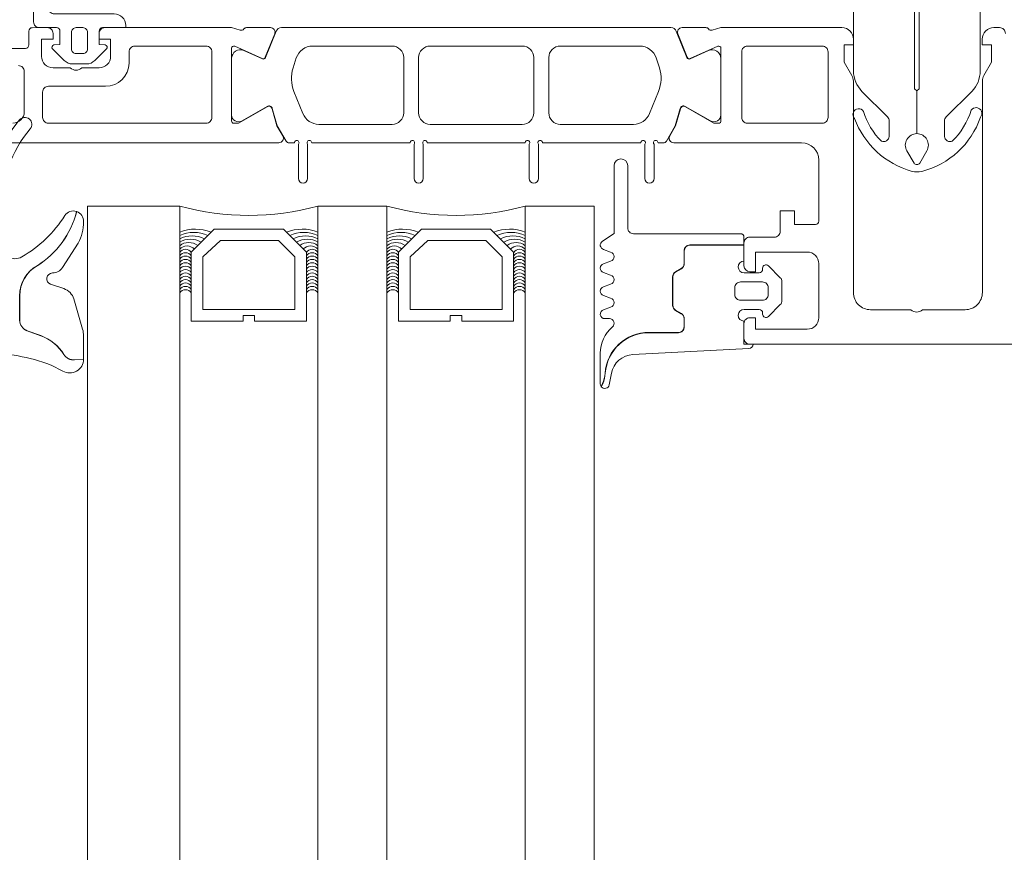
# Model space of a CAD drawing. Header units: millimetres. Extents: x 213386 to 459888, y 74252 to 208052.
# Tile 236 of 256: x 373058 to 373143, y 191731 to 191803. Entities that reach past the tile are written whole.
import ezdxf

# ---------------------------------------------------------------- set-up
doc = ezdxf.new("R2010")
doc.units = ezdxf.units.MM
doc.layers.get('Defpoints').update_dxf_attribs({"color": 255, "lineweight": 0})
doc.layers.add('FASÁDA DETAILNÍ', color=255, linetype='Continuous', lineweight=0)
doc.layers.add('NOVA', color=255, linetype='Continuous', lineweight=0)
doc.styles.add('CS-ROMANS', font='romans.shx', dxfattribs={"width": 0.75, "oblique": 5})
doc.dimstyles.new('A_KÓTA_50', dxfattribs={"dimtxt": 110, "dimasz": 2, "dimexe": 100, "dimexo": 1500, "dimgap": 40, "dimtad": 1, "dimrnd": 1, "dimdsep": 46, "dimtxsty": 'CS-ROMANS', "dimblk": 'KOT_CARA20', "dimcen": 45, "dimse1": 1, "dimse2": 1, "dimclrd": 256, "dimclre": 256, "dimclrt": 256, "dimadec": 0, "dimazin": 0, "dimtfac": 1, "dimtix": 1, "dimtmove": 2, "dimatfit": 3, "dimldrblk": 'OBLIQUE', "dimfxl": 100, "dimtolj": 1, "dimarcsym": 0})

# ---------------------------------------------------------------- blocks, each defined once
blk = doc.blocks.new('284336')
for points in [[(-0.7, -9.6), (-10, -9.6, 0.414511), (-10.51, -10.11), (-10.51, -15.51, -1), (-11.69, -15.51), (-11.69, -9.605), (-12.695, -8.948, -0.668884), (-12.6, -8.233), (-11.993, -8.006, 0.766384), (-11.993, -7.214), (-12.6, -6.987, -0.76831), (-12.6, -6.233), (-11.993, -6.006, 0.766384), (-11.993, -5.214), (-12.6, -4.987, -0.76831), (-12.6, -4.233), (-11.993, -4.006, 0.766384), (-11.993, -3.214), (-12.6, -2.987, -0.877523), (-12.5, -2.22), (-12.1, -2.22, 0.698129), (-11.835, -1.497, -0.220231), (-12.89, 0.782), (-12.89, 3.454, -0.157143), (-12.817, 3.682), (-12.688, 3.424, -0.067482), (-12.476, 2.53, 0.393136), (-8.659, -1.02), (-6.1, -1.02, -0.414214), (-5.61, -1.51), (-5.61, -2.221, -0.267949), (-5.855, -2.646), (-6.355, -2.934, 0.267949), (-6.61, -3.376), (-6.61, -5.844, 0.267949), (-6.355, -6.286), (-5.855, -6.574, -0.267949), (-5.61, -6.999), (-5.61, -8.11, 0.414215), (-5.1, -8.62), (-0.41, -8.62), (-0.41, -9.31, -0.414212), (-0.7, -9.6)], [(-0.41, 0), (-0.41, -2, 0.990243), (-0.4, -3.02), (0.9, -3.02, 0.414214), (1.21, -2.71), (1.21, -2.61, -0.668123), (1.705, -2.405), (2.746, -3.445, -0.199004), (2.89, -3.792), (2.89, -5.428, -0.199038), (2.746, -5.775), (1.705, -6.815, -0.668191), (1.21, -6.61), (1.21, -6.51, 0.414214), (0.9, -6.2), (-0.4, -6.2, 0.990269), (-0.41, -7.22), (-0.41, -8.6), (-5.1, -8.6, -0.414215), (-5.59, -8.11), (-5.59, -6.999, 0.267949), (-5.845, -6.557), (-6.345, -6.268, -0.267949), (-6.59, -5.844), (-6.59, -3.376, -0.267949), (-6.345, -2.952), (-5.845, -2.663, 0.267949), (-5.59, -2.221), (-5.59, -1.51, 0.414214), (-6.1, -1), (-8.659, -1, -0.393156), (-12.456, 2.532, 0.067572), (-12.669, 3.432), (-12.803, 3.7, -0.637545), (-12.117, 3.529), (-11.923, 2.531, 0.344315), (-10.055, 0.907), (0, 0.38, -0.406913), (0.39, 0), (-0.41, 0)], [(1.7, -4.31, 0.414235), (1.2, -3.81), (-0.7, -3.81, 0.414214), (-1.2, -4.31), (-1.2, -4.91, 0.414214), (-0.7, -5.41), (1.2, -5.41, 0.414235), (1.7, -4.91), (1.7, -4.31)]]:
    blk.add_lwpolyline(points, format="xyb", close=True)
blk = doc.blocks.new('284325')
for points in [[(0.836, -5.231, -0.560316), (0.937, -4.729), (1.943, -4.363, 0.3153), (2.14, -4.081), (2.14, -1.886, 0.451558), (1.802, -1.588), (0.905, -1.702, -0.399586), (0.568, -1.462), (0.297, -0.069, -0.415977), (0.528, 0.288, 0.024107), (6.149, 1.242, 0.076636), (8.992, 2.341, -0.577615), (10.79, 1.299), (10.015, 1.369, 0.283171), (9.078, 0.899, -0.168429), (7.068, -0.736), (5.898, -1.161, 0.315302), (5.24, -2.101), (5.24, -4.21, 0.269719), (6.757, -6.818, -0.194797), (10.185, -11.528, -0.342663), (9.166, -11.166, 0.119207), (5.433, -7.586, 0.578571), (3.63, -8.623), (3.629, -11.77, 0.176415), (6.159, -18.716, -1), (5.24, -19.487, -0.176415), (2.43, -11.771), (2.43, -8.891, 0.208286), (0.836, -5.231)], [(8.954, -6.65), (10.325, -8.78, -0.134555), (10.789, -10.631, -0.339795), (10.194, -11.525, 0.194788), (6.762, -6.809, -0.269736), (5.25, -4.21), (5.25, -2.101, -0.315302), (5.901, -1.171), (7.071, -0.745, 0.168429), (9.086, 0.894, -0.283167), (10.014, 1.359), (10.79, 1.289), (10.791, -0.743, -0.070852), (10.712, -1.302), (9.95, -3.927, -0.241839), (9.08, -4.826), (7.933, -5.215, 0.836024), (8.08, -6.191), (8.112, -6.191, -0.255349), (8.954, -6.65)]]:
    blk.add_lwpolyline(points, format="xyb", close=True)
blk = doc.blocks.new('244748_a')
blk.add_lwpolyline([(8.317, -1.695, 0.082248), (6.343, -0.896, -1.09695), (6.943, -0.101, -0.315353), (11.26, -5.152, -0.480529), (10.87, -5.64), (4.269, -5.64), (4.079, -5.45), (-16.527, -5.45), (-16.717, -5.64), (-20.426, -5.64, 0.574019), (-21.926, -4.784), (-22.99, -5.403, 0.524827), (-22.99, -5.897), (-21.926, -6.516, 0.574021), (-20.426, -5.66), (-16.717, -5.66), (-16.527, -5.85), (4.079, -5.85), (4.269, -5.66), (10.87, -5.66, -0.480529), (11.26, -6.148, -0.326229), (6.881, -11.091, -1.09695), (6.281, -10.297, 0.081457), (8.317, -9.605, 0.599203), (7.485, -8.05), (5.524, -8.05, 0.198965), (5.171, -8.197), (2.217, -11.15), (0.929, -12.01, -0.738038), (0.509, -11.62), (0.866, -11, 1), (0.346, -10.7), (0, -11.3), (-0.979, -11.3, 0.619205), (-1.45, -12.061), (-1.275, -12.426, -0.808139), (-2.038, -13.038), (-3.632, -11.444, 0.198906), (-4.339, -11.151), (-14.987, -11.15, -0.198936), (-16.755, -10.418), (-18.976, -8.197, 0.198942), (-19.33, -8.05), (-20.666, -8.05, 0.500217), (-21.094, -8.731, 0.122037), (-18.497, -10.274, -1.093735), (-19.1, -11.066, -0.240768), (-23.705, -6.07, -0.106226), (-23.705, -5.23, -0.256232), (-19.005, -0.132, -1.093735), (-18.402, -0.924, 0.116856), (-21.094, -2.569, 0.500217), (-20.666, -3.25), (-19.33, -3.25, 0.198942), (-18.976, -3.104), (-16.755, -0.882, -0.198936), (-14.987, -0.149), (-4.339, -0.149, 0.198907), (-3.632, 0.144), (-2.038, 1.738, -0.808139), (-1.275, 1.126), (-1.45, 0.761, 0.619205), (-0.979, 0), (0, 0), (0.346, -0.6, 1), (0.866, -0.3), (0.509, 0.32, -0.738038), (0.929, 0.71), (2.217, -0.15), (5.171, -3.104, 0.198965), (5.524, -3.25), (7.485, -3.25, 0.599203)], format="xyb", close=True)
blk = doc.blocks.new('246426')
for points in [[(-1.84, 0.643), (-2.861, -0.378, 0.198926), (-3.154, -1.085), (-3.154, -2.312, 0.198926), (-2.861, -3.019), (-1.84, -4.04, 0.637051), (-1.5, -3.916), (-1.454, -3.398), (-0.301, -3.398, -0.41484), (-0.001, -3.699), (-0.004, -5.19, 0.414232), (0.496, -5.69), (2.145, -5.69, 0.071862), (2.201, -5.682, 0.157876), (3.727, -4.638, 0.360336), (3.48, 2.389, 0.964062), (2.537, 1.485, -0.403385), (2.251, -4.337, -0.190964), (2.114, -4.391), (1.696, -4.391, -0.414214), (1.196, -3.891), (1.196, 1.31, 0.414201), (0.196, 2.31), (-0.004, 2.31), (-0.004, 0.302, -0.414214), (-0.304, 0.002), (-1.454, 0.002), (-1.5, 0.519, 0.637051), (-1.84, 0.643)], [(-2.254, -1.398, -0.414214), (-1.854, -0.998), (-0.404, -0.998, -0.414214), (-0.004, -1.398), (-0.004, -1.998, -0.414214), (-0.404, -2.398), (-1.854, -2.398, -0.414214), (-2.254, -1.998), (-2.254, -1.398)]]:
    blk.add_lwpolyline(points, format="xyb", close=True)
blk = doc.blocks.new('A$C29162560')
at = {"layer": 'FASÁDA DETAILNÍ'}
for p, q in [((-913, -10145.5), (-905, -10145.5)), ((-913, -10145.5), (-905, -10145.5)), ((-913, -10488.494), (-913, -10145.5)), ((-905, -10145.5), (-905, -10488.494)), ((-893, -10145.5), (-887, -10145.5)), ((-893, -10145.5), (-887, -10145.5)), ((-893, -10488.494), (-893, -10145.5)), ((-887, -10145.5), (-887, -10488.494)), ((-875, -10145.5), (-869, -10145.5)), ((-875, -10145.5), (-869, -10145.5)), ((-875, -10488.494), (-875, -10145.5)), ((-869, -10145.5), (-869, -10488.494))]:
    blk.add_line(p, q, dxfattribs=at)
for points in [[(-919, -10133.3, -0.414214), (-918.5, -10133.8), (-918.5, -10137.3, -0.414206), (-919.5, -10138.3)], [(-928.8, -10140), (-900.5, -10140), (-896.4, -10140, 0.57735), (-896.053, -10139.4), (-896.552, -10138.537), (-896.98, -10137.045, 0.488701), (-897.419, -10136.868), (-899.884, -10138.3), (-900.305, -10138.3, -0.432566), (-900.5, -10138.1), (-900.5, -10131.795, -0.548397), (-900.218, -10131.61), (-897.835, -10132.678, 0.425336), (-897.567, -10132.57), (-896.751, -10130.547, 0.531563), (-897.122, -10129.998), (-899.186, -10129.998, 0.231306), (-899.423, -10130.113, -0.306185), (-899.742, -10130.217), (-900.5, -10130), (-900.5, -10130), (-911.5, -10130, 0.414426), (-912, -10130.5), (-912, -10130.993), (-911, -10130.993), (-911, -10132.493, -0.414214), (-912, -10133.493), (-913.5, -10133.493, -0.399985), (-914.5, -10133.493), (-916, -10133.493, -0.414214), (-917, -10132.493), (-917, -10131), (-916, -10131), (-916, -10130.5, 0.414456), (-916.5, -10130), (-917.8, -10130.001, 0.413971), (-918.1, -10130.301), (-918.1, -10131.5, -0.414214), (-918.4, -10131.8), (-921.4, -10131.8)], [(-919, -10133.3, -0.414214), (-918.5, -10133.8), (-918.5, -10137.3, -0.414206), (-919.5, -10138.3)], [(-928.8, -10140), (-900.5, -10140), (-896.4, -10140, 0.57735), (-896.053, -10139.4), (-896.552, -10138.537), (-896.98, -10137.045, 0.488701), (-897.419, -10136.868), (-899.884, -10138.3), (-900.305, -10138.3, -0.432566), (-900.5, -10138.1), (-900.5, -10131.795, -0.548397), (-900.218, -10131.61), (-897.835, -10132.678, 0.425336), (-897.567, -10132.57), (-896.751, -10130.547, 0.531563), (-897.122, -10129.998), (-899.186, -10129.998, 0.231306), (-899.423, -10130.113, -0.306185), (-899.742, -10130.217), (-900.5, -10130), (-900.5, -10130), (-911.5, -10130, 0.414426), (-912, -10130.5), (-912, -10130.993), (-911, -10130.993), (-911, -10132.493, -0.414214), (-912, -10133.493), (-913.5, -10133.493, -0.399985), (-914.5, -10133.493), (-916, -10133.493, -0.414214), (-917, -10132.493), (-917, -10131), (-916, -10131), (-916, -10130.5, 0.414456), (-916.5, -10130), (-917.8, -10130.001, 0.413971), (-918.1, -10130.301), (-918.1, -10131.5, -0.414214), (-918.4, -10131.8), (-921.4, -10131.8)], [(-707, -10157.5), (-855.5, -10157.5, -0.414214), (-856, -10157), (-856, -10155.7, -0.41422), (-855.5, -10155.2), (-855, -10155.2), (-855, -10156.2), (-850.5, -10156.2, 0.414214), (-849.5, -10155.2), (-849.5, -10150.5, 0.414214), (-850.5, -10149.5), (-855, -10149.5), (-855, -10151.2), (-855.5, -10151.2, -0.414201), (-856, -10150.7), (-856, -10148.7, -0.414214), (-855.5, -10148.2), (-853.357, -10148.2, 0.414214), (-852.857, -10147.7), (-852.857, -10145.9), (-851.606, -10145.9), (-851.606, -10147.1), (-849.8, -10147.1, 0.414214), (-849.5, -10146.8), (-849.5, -10141.501, 0.414167), (-851, -10140.001), (-857.998, -10140), (-862.098, -10140, -0.57735), (-862.444, -10139.4), (-861.946, -10138.537), (-861.518, -10137.045, -0.488701), (-861.079, -10136.868), (-858.613, -10138.3), (-858.193, -10138.3, 0.432566), (-857.998, -10138.1), (-857.998, -10131.795, 0.548397), (-858.279, -10131.61), (-860.663, -10132.678, -0.425336), (-860.93, -10132.57), (-861.747, -10130.547, -0.531563), (-861.376, -10129.998), (-859.312, -10129.998, -0.231306), (-859.075, -10130.113, 0.306185), (-858.756, -10130.217), (-857.998, -10130), (-847.494, -10130, -0.414214), (-846.494, -10131), (-846.494, -10131.5), (-847.294, -10131.5), (-847.294, -10133), (-846.634, -10134.144, -0.13165), (-846.5, -10134.644), (-846.5, -10153.008, 0.414214), (-845, -10154.508), (-841.499, -10154.508, 0.399985), (-840.499, -10154.508), (-836.8, -10154.508, 0.414214), (-835.3, -10153.008), (-835.3, -10134.644, -0.13165), (-835.166, -10134.144), (-834.506, -10133), (-834.506, -10131.5), (-835.306, -10131.5), (-835.306, -10131, -0.414214), (-834.306, -10130), (-833.8, -10130, -0.414214), (-833.3, -10130.5)], [(-707, -10157.5), (-855.5, -10157.5, -0.414214), (-856, -10157), (-856, -10155.7, -0.41422), (-855.5, -10155.2), (-855, -10155.2), (-855, -10156.2), (-850.5, -10156.2, 0.414214), (-849.5, -10155.2), (-849.5, -10150.5, 0.414214), (-850.5, -10149.5), (-855, -10149.5), (-855, -10151.2), (-855.5, -10151.2, -0.414201), (-856, -10150.7), (-856, -10148.7, -0.414214), (-855.5, -10148.2), (-853.357, -10148.2, 0.414214), (-852.857, -10147.7), (-852.857, -10145.9), (-851.606, -10145.9), (-851.606, -10147.1), (-849.8, -10147.1, 0.414214), (-849.5, -10146.8), (-849.5, -10141.501, 0.414167), (-851, -10140.001), (-857.998, -10140), (-862.098, -10140, -0.57735), (-862.444, -10139.4), (-861.946, -10138.537), (-861.518, -10137.045, -0.488701), (-861.079, -10136.868), (-858.613, -10138.3), (-858.193, -10138.3, 0.432566), (-857.998, -10138.1), (-857.998, -10131.795, 0.548397), (-858.279, -10131.61), (-860.663, -10132.678, -0.425336), (-860.93, -10132.57), (-861.747, -10130.547, -0.531563), (-861.376, -10129.998), (-859.312, -10129.998, -0.231306), (-859.075, -10130.113, 0.306185), (-858.756, -10130.217), (-857.998, -10130), (-847.494, -10130, -0.414214), (-846.494, -10131), (-846.494, -10131.5), (-847.294, -10131.5), (-847.294, -10133), (-846.634, -10134.144, -0.13165), (-846.5, -10134.644), (-846.5, -10153.008, 0.414214), (-845, -10154.508), (-841.499, -10154.508, 0.399985), (-840.499, -10154.508), (-836.8, -10154.508, 0.414214), (-835.3, -10153.008), (-835.3, -10134.644, -0.13165), (-835.166, -10134.144), (-834.506, -10133), (-834.506, -10131.5), (-835.306, -10131.5), (-835.306, -10131, -0.414214), (-834.306, -10130), (-833.8, -10130, -0.414214), (-833.3, -10130.5)]]:
    blk.add_lwpolyline(points, format="xyb", dxfattribs=at)
for points in [[(-862.339, -10130), (-874.25, -10129.999), (-896.161, -10130, 0.305837), (-896.625, -10130.313), (-897.547, -10132.6, -0.425336), (-897.815, -10132.708), (-899.433, -10131.991, 0.543753), (-900.49, -10132.676), (-900.49, -10137.58, 0.578182), (-899.589, -10138.099), (-897.397, -10136.838, -0.488505), (-896.958, -10137.014), (-896.524, -10138.529), (-895.761, -10139.85, 0.282478), (-895.485, -10139.999), (-895.04, -10139.999, -1.447009), (-894.69, -10140.131), (-894.69, -10143.099, 1), (-893.89, -10143.099), (-893.89, -10140.131, -1.447009), (-893.539, -10139.999), (-885, -10139.999, -1.447009), (-884.65, -10140.131), (-884.65, -10143.099, 1), (-883.85, -10143.099), (-883.85, -10140.131, -1.447009), (-883.499, -10139.999), (-875, -10139.999, -1.447009), (-874.65, -10140.131), (-874.65, -10143.099, 1), (-873.85, -10143.099), (-873.85, -10140.131, -1.447009), (-873.499, -10139.999), (-864.96, -10139.999, -1.447009), (-864.61, -10140.131), (-864.61, -10143.099, 1), (-863.81, -10143.099), (-863.81, -10140.131, -1.447009), (-863.459, -10139.999), (-863.015, -10139.999, 0.282478), (-862.739, -10139.85), (-861.976, -10138.529), (-861.542, -10137.014, -0.488505), (-861.103, -10136.838), (-858.911, -10138.099, 0.578182), (-858.01, -10137.58), (-858.01, -10132.676, 0.543753), (-859.067, -10131.991), (-860.685, -10132.708, -0.425336), (-860.952, -10132.6), (-861.875, -10130.313, 0.305837), (-862.339, -10130)], [(-862.339, -10130), (-874.25, -10129.999), (-896.161, -10130, 0.305837), (-896.625, -10130.313), (-897.547, -10132.6, -0.425336), (-897.815, -10132.708), (-899.433, -10131.991, 0.543753), (-900.49, -10132.676), (-900.49, -10137.58, 0.578182), (-899.589, -10138.099), (-897.397, -10136.838, -0.488505), (-896.958, -10137.014), (-896.524, -10138.529), (-895.761, -10139.85, 0.282478), (-895.485, -10139.999), (-895.04, -10139.999, -1.447009), (-894.69, -10140.131), (-894.69, -10143.099, 1), (-893.89, -10143.099), (-893.89, -10140.131, -1.447009), (-893.539, -10139.999), (-885, -10139.999, -1.447009), (-884.65, -10140.131), (-884.65, -10143.099, 1), (-883.85, -10143.099), (-883.85, -10140.131, -1.447009), (-883.499, -10139.999), (-875, -10139.999, -1.447009), (-874.65, -10140.131), (-874.65, -10143.099, 1), (-873.85, -10143.099), (-873.85, -10140.131, -1.447009), (-873.499, -10139.999), (-864.96, -10139.999, -1.447009), (-864.61, -10140.131), (-864.61, -10143.099, 1), (-863.81, -10143.099), (-863.81, -10140.131, -1.447009), (-863.459, -10139.999), (-863.015, -10139.999, 0.282478), (-862.739, -10139.85), (-861.976, -10138.529), (-861.542, -10137.014, -0.488505), (-861.103, -10136.838), (-858.911, -10138.099, 0.578182), (-858.01, -10137.58), (-858.01, -10132.676, 0.543753), (-859.067, -10131.991), (-860.685, -10132.708, -0.425336), (-860.952, -10132.6), (-861.875, -10130.313, 0.305837), (-862.339, -10130)], [(-902.7, -10138.3), (-916.4, -10138.3, -0.414214), (-916.9, -10137.8), (-916.9, -10135.593, -0.414214), (-916.4, -10135.093), (-911.43, -10135.093, 0.411139), (-909.4, -10133.093), (-909.4, -10132.1, -0.414214), (-908.9, -10131.6), (-902.7, -10131.6, -0.414214), (-902.2, -10132.1), (-902.2, -10137.8, -0.414214), (-902.7, -10138.3)], [(-902.7, -10138.3), (-916.4, -10138.3, -0.414214), (-916.9, -10137.8), (-916.9, -10135.593, -0.414214), (-916.4, -10135.093), (-911.43, -10135.093, 0.411139), (-909.4, -10133.093), (-909.4, -10132.1, -0.414214), (-908.9, -10131.6), (-902.7, -10131.6, -0.414214), (-902.2, -10132.1), (-902.2, -10137.8, -0.414214), (-902.7, -10138.3)], [(-893.45, -10131.599), (-886.55, -10131.599, -0.414218), (-885.55, -10132.599), (-885.55, -10137.399, -0.414218), (-886.55, -10138.399), (-892.912, -10138.399, -0.305619), (-894.303, -10137.462), (-895.081, -10135.538, -0.176429), (-895.153, -10133.486), (-894.877, -10132.635, -0.324916), (-893.45, -10131.599)], [(-893.45, -10131.599), (-886.55, -10131.599, -0.414218), (-885.55, -10132.599), (-885.55, -10137.399, -0.414218), (-886.55, -10138.399), (-892.912, -10138.399, -0.305619), (-894.303, -10137.462), (-895.081, -10135.538, -0.176429), (-895.153, -10133.486), (-894.877, -10132.635, -0.324916), (-893.45, -10131.599)], [(-883.25, -10131.599), (-875.25, -10131.599, -0.414214), (-874.25, -10132.599), (-874.25, -10137.399, -0.414214), (-875.25, -10138.399), (-883.25, -10138.399, -0.414214), (-884.25, -10137.399), (-884.25, -10132.599, -0.414214), (-883.25, -10131.599)], [(-883.25, -10131.599), (-875.25, -10131.599, -0.414214), (-874.25, -10132.599), (-874.25, -10137.399, -0.414214), (-875.25, -10138.399), (-883.25, -10138.399, -0.414214), (-884.25, -10137.399), (-884.25, -10132.599, -0.414214), (-883.25, -10131.599)], [(-871.95, -10131.599), (-865.05, -10131.599, -0.324916), (-863.623, -10132.635), (-863.347, -10133.486, -0.176429), (-863.419, -10135.538), (-864.197, -10137.462, -0.305619), (-865.588, -10138.399), (-871.95, -10138.399, -0.414218), (-872.95, -10137.399), (-872.95, -10132.599, -0.414218), (-871.95, -10131.599)], [(-871.95, -10131.599), (-865.05, -10131.599, -0.324916), (-863.623, -10132.635), (-863.347, -10133.486, -0.176429), (-863.419, -10135.538), (-864.197, -10137.462, -0.305619), (-865.588, -10138.399), (-871.95, -10138.399, -0.414218), (-872.95, -10137.399), (-872.95, -10132.599, -0.414218), (-871.95, -10131.599)], [(-848.7, -10132.1, 0.414214), (-849.2, -10131.6), (-855.7, -10131.6, 0.414214), (-856.2, -10132.1), (-856.2, -10137.8, 0.414214), (-855.7, -10138.3), (-849.2, -10138.3, 0.414214), (-848.7, -10137.8), (-848.7, -10132.1)], [(-848.7, -10132.1, 0.414214), (-849.2, -10131.6), (-855.7, -10131.6, 0.414214), (-856.2, -10132.1), (-856.2, -10137.8, 0.414214), (-855.7, -10138.3), (-849.2, -10138.3, 0.414214), (-848.7, -10137.8), (-848.7, -10132.1)]]:
    blk.add_lwpolyline(points, format="xyb", close=True, dxfattribs=at)
for points in [[(-894, -10155.5), (-894, -10149.5), (-896, -10147.5), (-902, -10147.5), (-904, -10149.5), (-904, -10155.5), (-899.5, -10155.5), (-899.5, -10155), (-898.5, -10155), (-898.5, -10155.5)], [(-894, -10155.5), (-894, -10149.5), (-896, -10147.5), (-902, -10147.5), (-904, -10149.5), (-904, -10155.5), (-899.5, -10155.5), (-899.5, -10155), (-898.5, -10155), (-898.5, -10155.5)], [(-876, -10155.5), (-876, -10149.5), (-878, -10147.5), (-884, -10147.5), (-886, -10149.5), (-886, -10155.5), (-881.5, -10155.5), (-881.5, -10155), (-880.5, -10155), (-880.5, -10155.5)], [(-876, -10155.5), (-876, -10149.5), (-878, -10147.5), (-884, -10147.5), (-886, -10149.5), (-886, -10155.5), (-881.5, -10155.5), (-881.5, -10155), (-880.5, -10155), (-880.5, -10155.5)], [(-903, -10154.5), (-895, -10154.5), (-895, -10149.914), (-896.414, -10148.5), (-901.447, -10148.5), (-903, -10149.914)], [(-903, -10154.5), (-895, -10154.5), (-895, -10149.914), (-896.414, -10148.5), (-901.447, -10148.5), (-903, -10149.914)], [(-885, -10154.5), (-877, -10154.5), (-877, -10149.914), (-878.414, -10148.5), (-883.447, -10148.5), (-885, -10149.914)], [(-885, -10154.5), (-877, -10154.5), (-877, -10149.914), (-878.414, -10148.5), (-883.447, -10148.5), (-885, -10149.914)]]:
    blk.add_lwpolyline(points, close=True, dxfattribs=at)
for centre, radius, start, end in [((-899, -10123.609), 22.699, 254.67278, 285.32722), ((-899, -10123.609), 22.699, 254.67278, 285.32722), ((-881, -10123.609), 22.699, 254.67278, 285.32722), ((-881, -10123.609), 22.699, 254.67278, 285.32722), ((-903.648, -10151.051), 3.546, 67.29382, 112.40905), ((-903.648, -10151.051), 3.546, 67.29382, 112.40905), ((-903.762, -10150.684), 2.897, 65.30667, 115.29515), ((-903.762, -10150.684), 2.897, 65.30667, 115.29515), ((-894.352, -10151.051), 3.546, 67.59095, 112.70618), ((-894.352, -10151.051), 3.546, 67.59095, 112.70618), ((-894.238, -10150.684), 2.897, 64.70485, 114.69333), ((-894.238, -10150.684), 2.897, 64.70485, 114.69333), ((-885.648, -10151.051), 3.546, 67.29382, 112.40905), ((-885.648, -10151.051), 3.546, 67.29382, 112.40905), ((-885.762, -10150.684), 2.897, 65.30667, 115.29515), ((-885.762, -10150.684), 2.897, 65.30667, 115.29515), ((-876.352, -10151.051), 3.546, 67.59095, 112.70618), ((-876.352, -10151.051), 3.546, 67.59095, 112.70618), ((-876.238, -10150.684), 2.897, 64.70485, 114.69333), ((-876.238, -10150.684), 2.897, 64.70485, 114.69333), ((-903.931, -10150.335), 2.248, 61.52734, 118.40281), ((-903.931, -10150.335), 2.248, 61.52734, 118.40281), ((-904.075, -10150.091), 1.712, 57.29495, 122.68565), ((-904.075, -10150.091), 1.712, 57.29495, 122.68565), ((-904.214, -10149.931), 1.263, 51.96563, 128.49956), ((-904.214, -10149.931), 1.263, 51.96563, 128.49956), ((-894.069, -10150.335), 2.248, 61.59719, 118.47266), ((-894.069, -10150.335), 2.248, 61.59719, 118.47266), ((-893.925, -10150.091), 1.712, 57.31435, 122.70505), ((-893.925, -10150.091), 1.712, 57.31435, 122.70505), ((-893.786, -10149.931), 1.263, 51.50044, 128.03437), ((-893.786, -10149.931), 1.263, 51.50044, 128.03437), ((-885.931, -10150.335), 2.248, 61.52734, 118.40281), ((-885.931, -10150.335), 2.248, 61.52734, 118.40281), ((-886.075, -10150.091), 1.712, 57.29495, 122.68565), ((-886.075, -10150.091), 1.712, 57.29495, 122.68565), ((-886.214, -10149.931), 1.263, 51.96563, 128.49956), ((-886.214, -10149.931), 1.263, 51.96563, 128.49956), ((-876.069, -10150.335), 2.248, 61.59719, 118.47266), ((-876.069, -10150.335), 2.248, 61.59719, 118.47266), ((-875.925, -10150.091), 1.712, 57.31435, 122.70505), ((-875.925, -10150.091), 1.712, 57.31435, 122.70505), ((-875.786, -10149.931), 1.263, 51.50044, 128.03437), ((-875.786, -10149.931), 1.263, 51.50044, 128.03437), ((-904.362, -10149.84), 0.879, 43.99491, 136.49644), ((-904.362, -10149.84), 0.879, 43.99491, 136.49644), ((-904.5, -10149.853), 0.596, 33.03656, 146.96344), ((-904.5, -10149.853), 0.596, 33.03656, 146.96344), ((-904.5, -10150.145), 0.596, 33.03656, 146.96344), ((-904.5, -10150.145), 0.596, 33.03656, 146.96344), ((-893.638, -10149.84), 0.879, 43.50356, 136.00509), ((-893.638, -10149.84), 0.879, 43.50356, 136.00509), ((-893.5, -10149.853), 0.596, 33.03656, 146.96344), ((-893.5, -10149.853), 0.596, 33.03656, 146.96344), ((-893.5, -10150.145), 0.596, 33.03656, 146.96344), ((-893.5, -10150.145), 0.596, 33.03656, 146.96344), ((-886.362, -10149.84), 0.879, 43.99491, 136.49644), ((-886.362, -10149.84), 0.879, 43.99491, 136.49644), ((-886.5, -10149.853), 0.596, 33.03656, 146.96344), ((-886.5, -10149.853), 0.596, 33.03656, 146.96344), ((-886.5, -10150.145), 0.596, 33.03656, 146.96344), ((-886.5, -10150.145), 0.596, 33.03656, 146.96344), ((-875.638, -10149.84), 0.879, 43.50356, 136.00509), ((-875.638, -10149.84), 0.879, 43.50356, 136.00509), ((-875.5, -10149.853), 0.596, 33.03656, 146.96344), ((-875.5, -10149.853), 0.596, 33.03656, 146.96344), ((-875.5, -10150.145), 0.596, 33.03656, 146.96344), ((-875.5, -10150.145), 0.596, 33.03656, 146.96344), ((-904.5, -10150.438), 0.596, 33.03656, 146.96344), ((-904.5, -10150.438), 0.596, 33.03656, 146.96344), ((-904.5, -10150.73), 0.596, 33.03656, 146.96344), ((-904.5, -10150.73), 0.596, 33.03656, 146.96344), ((-904.5, -10151.023), 0.596, 33.03656, 146.96344), ((-904.5, -10151.023), 0.596, 33.03656, 146.96344), ((-893.5, -10150.438), 0.596, 33.03656, 146.96344), ((-893.5, -10150.438), 0.596, 33.03656, 146.96344), ((-893.5, -10150.73), 0.596, 33.03656, 146.96344), ((-893.5, -10150.73), 0.596, 33.03656, 146.96344), ((-893.5, -10151.023), 0.596, 33.03656, 146.96344), ((-893.5, -10151.023), 0.596, 33.03656, 146.96344), ((-886.5, -10150.438), 0.596, 33.03656, 146.96344), ((-886.5, -10150.438), 0.596, 33.03656, 146.96344), ((-886.5, -10150.73), 0.596, 33.03656, 146.96344), ((-886.5, -10150.73), 0.596, 33.03656, 146.96344), ((-886.5, -10151.023), 0.596, 33.03656, 146.96344), ((-886.5, -10151.023), 0.596, 33.03656, 146.96344), ((-875.5, -10150.438), 0.596, 33.03656, 146.96344), ((-875.5, -10150.438), 0.596, 33.03656, 146.96344), ((-875.5, -10150.73), 0.596, 33.03656, 146.96344), ((-875.5, -10150.73), 0.596, 33.03656, 146.96344), ((-875.5, -10151.023), 0.596, 33.03656, 146.96344), ((-875.5, -10151.023), 0.596, 33.03656, 146.96344), ((-904.5, -10151.315), 0.596, 33.03656, 146.96344), ((-904.5, -10151.315), 0.596, 33.03656, 146.96344), ((-904.5, -10151.608), 0.596, 33.03656, 146.96344), ((-904.5, -10151.608), 0.596, 33.03656, 146.96344), ((-904.5, -10151.9), 0.596, 33.03656, 146.96344), ((-904.5, -10151.9), 0.596, 33.03656, 146.96344), ((-893.5, -10151.315), 0.596, 33.03656, 146.96344), ((-893.5, -10151.315), 0.596, 33.03656, 146.96344), ((-893.5, -10151.608), 0.596, 33.03656, 146.96344), ((-893.5, -10151.608), 0.596, 33.03656, 146.96344), ((-893.5, -10151.9), 0.596, 33.03656, 146.96344), ((-893.5, -10151.9), 0.596, 33.03656, 146.96344), ((-886.5, -10151.315), 0.596, 33.03656, 146.96344), ((-886.5, -10151.315), 0.596, 33.03656, 146.96344), ((-886.5, -10151.608), 0.596, 33.03656, 146.96344), ((-886.5, -10151.608), 0.596, 33.03656, 146.96344), ((-886.5, -10151.9), 0.596, 33.03656, 146.96344), ((-886.5, -10151.9), 0.596, 33.03656, 146.96344), ((-875.5, -10151.315), 0.596, 33.03656, 146.96344), ((-875.5, -10151.315), 0.596, 33.03656, 146.96344), ((-875.5, -10151.608), 0.596, 33.03656, 146.96344), ((-875.5, -10151.608), 0.596, 33.03656, 146.96344), ((-875.5, -10151.9), 0.596, 33.03656, 146.96344), ((-875.5, -10151.9), 0.596, 33.03656, 146.96344), ((-904.5, -10152.193), 0.596, 33.03656, 146.96344), ((-904.5, -10152.193), 0.596, 33.03656, 146.96344), ((-904.5, -10152.485), 0.596, 33.03656, 146.96344), ((-904.5, -10152.485), 0.596, 33.03656, 146.96344), ((-904.5, -10152.778), 0.596, 33.03656, 146.96344), ((-904.5, -10152.778), 0.596, 33.03656, 146.96344), ((-893.5, -10152.193), 0.596, 33.03656, 146.96344), ((-893.5, -10152.193), 0.596, 33.03656, 146.96344), ((-893.5, -10152.485), 0.596, 33.03656, 146.96344), ((-893.5, -10152.485), 0.596, 33.03656, 146.96344), ((-893.5, -10152.778), 0.596, 33.03656, 146.96344), ((-893.5, -10152.778), 0.596, 33.03656, 146.96344), ((-886.5, -10152.193), 0.596, 33.03656, 146.96344), ((-886.5, -10152.193), 0.596, 33.03656, 146.96344), ((-886.5, -10152.485), 0.596, 33.03656, 146.96344), ((-886.5, -10152.485), 0.596, 33.03656, 146.96344), ((-886.5, -10152.778), 0.596, 33.03656, 146.96344), ((-886.5, -10152.778), 0.596, 33.03656, 146.96344), ((-875.5, -10152.193), 0.596, 33.03656, 146.96344), ((-875.5, -10152.193), 0.596, 33.03656, 146.96344), ((-875.5, -10152.485), 0.596, 33.03656, 146.96344), ((-875.5, -10152.485), 0.596, 33.03656, 146.96344), ((-875.5, -10152.778), 0.596, 33.03656, 146.96344), ((-875.5, -10152.778), 0.596, 33.03656, 146.96344), ((-904.5, -10153.07), 0.596, 33.03656, 146.96344), ((-904.5, -10153.07), 0.596, 33.03656, 146.96344), ((-904.5, -10153.363), 0.596, 33.03656, 146.96344), ((-904.5, -10153.363), 0.596, 33.03656, 146.96344), ((-893.5, -10153.07), 0.596, 33.03656, 146.96344), ((-893.5, -10153.07), 0.596, 33.03656, 146.96344), ((-893.5, -10153.363), 0.596, 33.03656, 146.96344), ((-893.5, -10153.363), 0.596, 33.03656, 146.96344), ((-886.5, -10153.07), 0.596, 33.03656, 146.96344), ((-886.5, -10153.07), 0.596, 33.03656, 146.96344), ((-886.5, -10153.363), 0.596, 33.03656, 146.96344), ((-886.5, -10153.363), 0.596, 33.03656, 146.96344), ((-875.5, -10153.07), 0.596, 33.03656, 146.96344), ((-875.5, -10153.07), 0.596, 33.03656, 146.96344), ((-875.5, -10153.363), 0.596, 33.03656, 146.96344), ((-875.5, -10153.363), 0.596, 33.03656, 146.96344)]:
    blk.add_arc(centre, radius, start, end, dxfattribs=at)
at = {"layer": 'FASÁDA DETAILNÍ', "xscale": -1}
for name, p, rotation in [('244748_a', (-835.339, -10118.778), 270), ('244748_a', (-835.339, -10118.778), 270), ('246426', (-912, -10129.996), 270), ('246426', (-912, -10129.996), 270), ('284325', (-924.14, -10157.5), 180), ('284325', (-924.14, -10157.5), 180), ('284336', (-855.59, -10157.5), 180), ('284336', (-855.59, -10157.5), 180)]:
    blk.add_blockref(name, p, dxfattribs=dict(at, rotation=rotation))
blk = doc.blocks.new('KOT_CARA20')
for p, q in [((0, 20), (0, -20)), ((0, 0), (14.142, 14.142)), ((0, 0), (-14.142, -14.142))]:
    blk.add_line(p, q)
blk = doc.blocks.new('*D3950')
at = {"lineweight": -2, "transparency": 16777216}
blk.add_line((373745.548, 181384.154), (373745.548, 202680.154), dxfattribs=at)
at = {"layer": 'Defpoints', "color": 0, "transparency": 16777216}
for p in [(373428.861, 202682.154), (373745.548, 202682.154), (373010.825, 181382.154)]:
    blk.add_point(p, dxfattribs=at)
at = {"lineweight": -2, "transparency": 16777216, "xscale": 2, "yscale": 2, "zscale": 2}
for p, rotation in [((373745.548, 202682.154), 90), ((373745.548, 181382.154), 270)]:
    blk.add_blockref('KOT_CARA20', p, dxfattribs=dict(at, rotation=rotation))
at = {"transparency": 16777216, "insert": (373643.048, 192725.83), "char_height": 110, "attachment_point": 5, "rotation": 90, "style": 'CS-ROMANS'}
blk.add_mtext('\\A1;21300', dxfattribs=at)
blk = doc.blocks.new('_OBLIQUE')
at = {"color": 0, "linetype": 'ByBlock', "ltscale": 15}
blk.add_line((-0.5, -0.5), (0.5, 0.5), dxfattribs=at)

msp = doc.modelspace()

# ---------------------------------------------------------------- block references
at = {"layer": 'NOVA'}
msp.add_blockref('A$C29162560', (373976.638, 201932.154), dxfattribs=at)

# ---------------------------------------------------------------- dimensions: what is measured, and where the dimension line sits
dim = msp.add_linear_dim(base=(373745.548, 202682.154), p1=(373010.825, 181382.154), p2=(373428.861, 202682.154), angle=90, dimstyle='A_KÓTA_50')
dim.commit()
dim.dimension.update_dxf_attribs({"geometry": '*D3950', "text_midpoint": (373643.048, 192725.83), "dimtype": 160})

doc.saveas('drawing.dxf')
